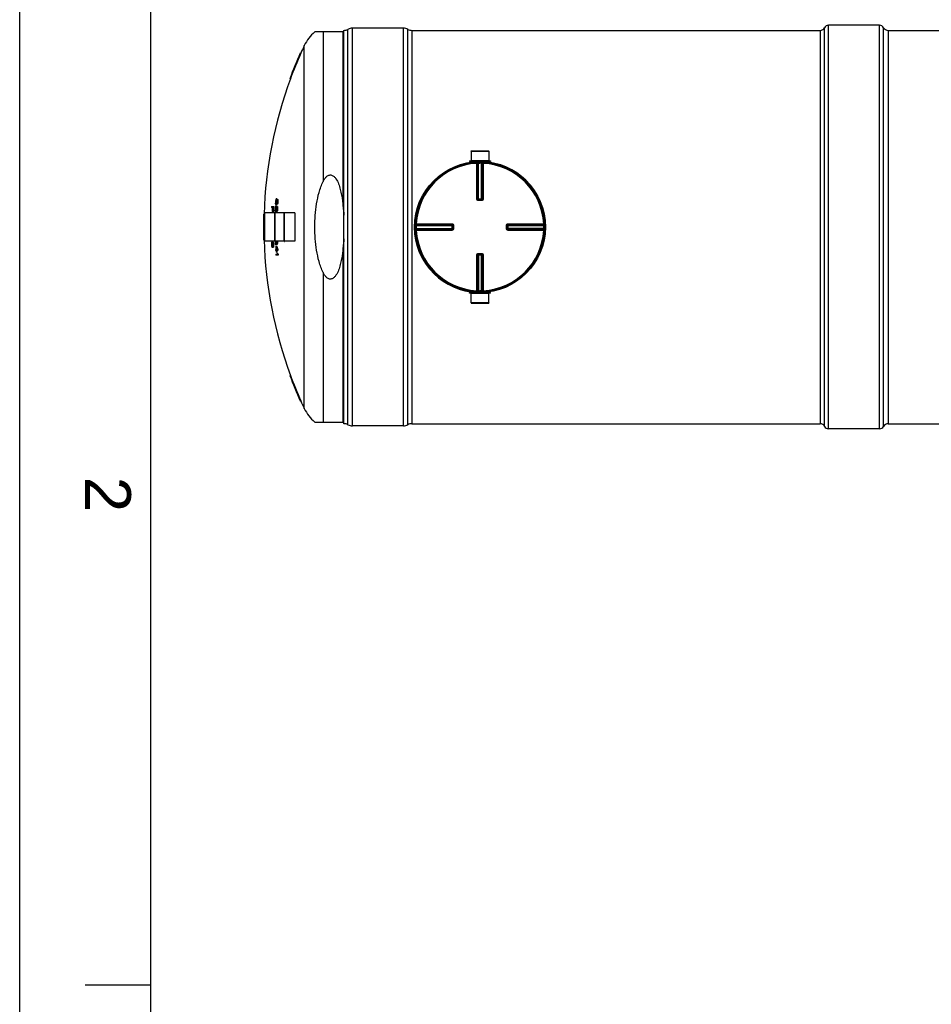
# Model space of a CAD drawing. Header units: millimetres. Extents: x 0 to 420, y 0 to 297.
# Tile 2 of 42: x 0 to 70, y 73 to 148. Entities that reach past the tile are written whole.
import ezdxf

# ---------------------------------------------------------------- set-up
doc = ezdxf.new("R2010")
doc.units = ezdxf.units.MM
doc.header["$LTSCALE"] = 23.1
doc.layers.get('0').update_dxf_attribs({"linetype": 'CONTINUOUS'})
for name, color, linetype in [('01_GLOBAL', 7, 'CONTINUOUS'), ('AXES_REF', 7, 'CONTINUOUS'), ('SURFACES', 7, 'CONTINUOUS')]:
    doc.layers.add(name, color=color, linetype=linetype)
doc.styles.add('TEXTSTYLE_2', font='arial.ttf')

# ---------------------------------------------------------------- blocks, each defined once
blk = doc.blocks.new('MARGEA3_BL0', base_point=(210.000078, 148.5))
at = {"color": 7, "linetype": 'Continuous'}
for p, q in [((0.000078, 0), (0.000078, 297)), ((10.000078, 287.000001), (10.000078, 10.000001)), ((5.000078, 74.250001), (10.000078, 74.250001))]:
    blk.add_line(p, q, dxfattribs=at)
at = {"color": 7, "linetype": 'Continuous', "style": 'TEXTSTYLE_2', "oblique": 0.00001872}
blk.add_text('2', height=3.5, rotation=270, dxfattribs=at).set_placement((5.000078, 113.125001))

msp = doc.modelspace()

# ---------------------------------------------------------------- linework, layer by layer
at = {"color": 7, "linetype": 'Continuous'}
for p, q in [((0, 0), (0, 297)), ((24.79, 147.132), (22.564, 147.132)), ((24.79, 117.174), (24.79, 147.256)), ((29.34, 147.418), (25.44, 147.418)), ((29.99, 147.256), (61.19, 147.256)), ((66.39, 147.256), (100.19, 147.256)), ((21.448, 145.507), (21.49, 145.507)), ((20.656, 143.557), (20.698, 143.557)), ((34.504, 138.019), (34.508, 137.304)), ((34.504, 138.019), (35.876, 138.019)), ((35.876, 138.019), (35.873, 137.304)), ((34.391, 137.272), (34.391, 137.22)), ((34.391, 137.272), (35.99, 137.272)), ((34.391, 137.22), (35.99, 137.22)), ((34.508, 137.304), (34.54, 137.272)), ((34.508, 137.304), (35.873, 137.304)), ((34.508, 137.213), (34.508, 137.173)), ((35.873, 137.304), (35.84, 137.272)), ((35.873, 137.213), (35.873, 137.173)), ((35.99, 137.272), (35.99, 137.22)), ((19.56, 133.994), (19.557, 134.043)), ((19.616, 134.104), (19.575, 134.104)), ((19.575, 134.104), (19.576, 134.055)), ((19.615, 134.055), (19.576, 134.055)), ((19.576, 134.055), (19.579, 134.018)), ((19.587, 134.25), (19.581, 134.201)), ((19.622, 134.201), (19.581, 134.201)), ((19.628, 134.25), (19.587, 134.25)), ((19.639, 134.287), (19.599, 134.287)), ((19.606, 134.018), (19.615, 134.055)), ((19.648, 134.299), (19.609, 134.299)), ((19.654, 134.372), (19.613, 134.372)), ((19.615, 134.055), (19.621, 134.104)), ((19.616, 134.104), (19.616, 134.064)), ((19.628, 134.25), (19.622, 134.201)), ((19.632, 134.043), (19.623, 133.994)), ((19.625, 134.177), (19.631, 134.226)), ((19.639, 134.287), (19.628, 134.25)), ((19.631, 134.226), (19.64, 134.274)), ((19.669, 134.043), (19.632, 134.043)), ((19.679, 134.104), (19.639, 134.104)), ((19.649, 134.213), (19.643, 134.177)), ((19.684, 134.177), (19.643, 134.177)), ((19.657, 134.25), (19.649, 134.213)), ((19.686, 134.213), (19.649, 134.213)), ((19.682, 134.25), (19.657, 134.25)), ((19.662, 134.031), (19.669, 134.043)), ((19.673, 134.262), (19.667, 134.262)), ((19.669, 134.335), (19.722, 134.335)), ((19.669, 134.043), (19.677, 134.067)), ((19.679, 134.104), (19.674, 134.057)), ((19.677, 134.067), (19.682, 134.104)), ((19.686, 134.213), (19.682, 134.25)), ((19.686, 134.196), (19.684, 134.177)), ((19.687, 134.177), (19.686, 134.213)), ((19.733, 134.323), (19.693, 134.323)), ((19.736, 134.055), (19.695, 134.055)), ((19.742, 134.116), (19.702, 134.116)), ((19.743, 134.274), (19.703, 134.274)), ((19.703, 134.274), (19.706, 134.226)), ((19.746, 134.226), (19.706, 134.226)), ((19.706, 134.226), (19.706, 134.177)), ((19.746, 134.177), (19.706, 134.177)), ((19.743, 134.274), (19.746, 134.226)), ((19.746, 134.226), (19.746, 134.177)), ((35.069, 134.297), (35.063, 134.297)), ((35.069, 134.297), (35.312, 134.297)), ((35.318, 134.297), (35.312, 134.297)), ((18.706, 133.294), (18.706, 131.136)), ((19.312, 133.708), (19.258, 133.708)), ((19.262, 133.781), (19.42, 133.781)), ((19.348, 133.391), (19.299, 133.391)), ((19.361, 133.708), (19.327, 133.708)), ((19.402, 133.342), (19.346, 133.342)), ((19.506, 131.103), (19.506, 133.326)), ((19.506, 133.326), (19.532, 133.326)), ((19.534, 133.446), (19.53, 133.494)), ((19.532, 131.103), (19.532, 133.326)), ((19.588, 133.555), (19.548, 133.555)), ((19.548, 133.555), (19.549, 133.507)), ((19.588, 133.507), (19.549, 133.507)), ((19.549, 133.507), (19.553, 133.47)), ((19.557, 133.702), (19.552, 133.653)), ((19.592, 133.653), (19.552, 133.653)), ((19.58, 133.47), (19.553, 133.47)), ((19.61, 133.372), (19.555, 133.372)), ((19.597, 133.702), (19.557, 133.702)), ((19.561, 133.446), (19.57, 133.446)), ((19.608, 133.738), (19.568, 133.738)), ((19.617, 133.75), (19.577, 133.75)), ((19.606, 134.018), (19.579, 134.018)), ((19.635, 133.921), (19.58, 133.921)), ((19.58, 133.47), (19.588, 133.507)), ((19.621, 133.823), (19.581, 133.823)), ((19.624, 133.397), (19.583, 133.397)), ((19.587, 133.994), (19.596, 133.994)), ((19.588, 133.507), (19.593, 133.555)), ((19.588, 133.555), (19.589, 133.515)), ((19.597, 133.702), (19.592, 133.653)), ((19.596, 133.628), (19.601, 133.677)), ((19.608, 133.738), (19.597, 133.702)), ((19.605, 133.494), (19.597, 133.446)), ((19.634, 133.446), (19.597, 133.446)), ((19.601, 133.677), (19.609, 133.726)), ((19.643, 133.494), (19.605, 133.494)), ((19.649, 133.945), (19.608, 133.945)), ((19.651, 133.555), (19.611, 133.555)), ((19.619, 133.665), (19.614, 133.628)), ((19.654, 133.628), (19.614, 133.628)), ((19.627, 133.702), (19.619, 133.665)), ((19.656, 133.665), (19.619, 133.665)), ((19.66, 133.994), (19.623, 133.994)), ((19.628, 133.413), (19.624, 133.397)), ((19.652, 133.702), (19.627, 133.702)), ((19.634, 133.433), (19.628, 133.413)), ((19.673, 133.409), (19.633, 133.409)), ((19.636, 133.482), (19.643, 133.494)), ((19.637, 133.787), (19.69, 133.787)), ((19.643, 133.714), (19.637, 133.714)), ((19.643, 133.494), (19.65, 133.519)), ((19.683, 133.421), (19.643, 133.421)), ((19.651, 133.555), (19.647, 133.509)), ((19.654, 133.961), (19.649, 133.945)), ((19.65, 133.519), (19.655, 133.555)), ((19.656, 133.665), (19.652, 133.702)), ((19.66, 133.981), (19.654, 133.961)), ((19.657, 133.648), (19.654, 133.628)), ((19.658, 133.628), (19.656, 133.665)), ((19.697, 133.458), (19.657, 133.458)), ((19.699, 133.957), (19.658, 133.957)), ((19.702, 133.775), (19.661, 133.775)), ((19.709, 133.97), (19.668, 133.97)), ((19.709, 133.507), (19.668, 133.507)), ((19.712, 133.726), (19.672, 133.726)), ((19.672, 133.726), (19.676, 133.677)), ((19.714, 133.567), (19.674, 133.567)), ((19.716, 133.677), (19.676, 133.677)), ((19.676, 133.677), (19.677, 133.628)), ((19.717, 133.628), (19.677, 133.628)), ((19.723, 134.006), (19.683, 134.006)), ((19.712, 133.726), (19.716, 133.677)), ((19.716, 133.677), (19.717, 133.628)), ((20.221, 131.103), (20.221, 133.326)), ((20.221, 133.326), (20.247, 133.326)), ((20.247, 131.103), (20.247, 133.326)), ((21.046, 133.294), (21.046, 131.136)), ((18.645, 133.19), (18.684, 133.19)), ((18.63, 132.28), (18.684, 132.28)), ((18.63, 132.15), (18.684, 132.15)), ((33.108, 132.342), (33.108, 132.342)), ((33.108, 132.342), (33.108, 132.336)), ((33.108, 132.336), (33.108, 132.093)), ((33.108, 132.093), (33.108, 132.087)), ((33.108, 132.087), (33.108, 132.087)), ((37.272, 132.336), (37.273, 132.342)), ((37.272, 132.093), (37.272, 132.336)), ((37.273, 132.087), (37.272, 132.093)), ((18.645, 131.24), (18.684, 131.24)), ((19.29, 131.087), (19.352, 131.087)), ((19.366, 131.075), (19.326, 131.075)), ((19.374, 131.063), (19.334, 131.063)), ((19.385, 131.039), (19.345, 131.039)), ((19.506, 131.103), (19.532, 131.103)), ((19.663, 131.129), (19.664, 131.118)), ((19.663, 131.129), (19.664, 131.118)), ((19.704, 131.118), (19.664, 131.118)), ((19.706, 131.069), (19.666, 131.069)), ((19.704, 131.129), (19.704, 131.118)), ((19.704, 131.129), (19.704, 131.118)), ((20.221, 131.103), (20.247, 131.103)), ((19.267, 130.965), (19.264, 130.929)), ((19.303, 130.929), (19.264, 130.929)), ((19.264, 130.929), (19.264, 130.868)), ((19.303, 130.868), (19.264, 130.868)), ((19.264, 130.868), (19.269, 130.807)), ((19.307, 130.965), (19.267, 130.965)), ((19.309, 130.807), (19.269, 130.807)), ((19.269, 130.807), (19.275, 130.77)), ((19.315, 130.77), (19.275, 130.77)), ((19.32, 131.014), (19.28, 131.014)), ((19.332, 130.722), (19.292, 130.722)), ((19.312, 131.026), (19.294, 131.026)), ((19.307, 130.965), (19.303, 130.929)), ((19.303, 130.929), (19.303, 130.868)), ((19.303, 130.868), (19.309, 130.807)), ((19.308, 130.709), (19.325, 130.709)), ((19.371, 130.649), (19.308, 130.649)), ((19.309, 130.807), (19.315, 130.77)), ((19.324, 131.017), (19.32, 131.014)), ((19.332, 130.722), (19.336, 130.718)), ((19.383, 130.661), (19.343, 130.661)), ((19.352, 130.929), (19.345, 130.965)), ((19.39, 130.673), (19.35, 130.673)), ((19.353, 130.77), (19.357, 130.807)), ((19.394, 131.002), (19.354, 131.002)), ((19.399, 130.697), (19.359, 130.697)), ((19.404, 130.941), (19.365, 130.941)), ((19.405, 130.734), (19.366, 130.734)), ((19.41, 130.868), (19.37, 130.868)), ((19.411, 130.795), (19.371, 130.795)), ((19.584, 130.886), (19.529, 130.886)), ((19.548, 130.496), (19.59, 130.496)), ((19.594, 130.423), (19.552, 130.423)), ((19.575, 130.789), (19.634, 130.789)), ((19.659, 130.301), (19.601, 130.301)), ((19.608, 130.496), (19.666, 130.496)), ((19.736, 130.423), (19.612, 130.423)), ((19.644, 130.984), (19.616, 130.984)), ((19.629, 130.959), (19.635, 130.959)), ((19.679, 130.886), (19.632, 130.886)), ((19.644, 130.984), (19.649, 131.02)), ((19.647, 131.02), (19.648, 131.015)), ((19.691, 130.898), (19.65, 130.898)), ((19.665, 130.996), (19.661, 130.947)), ((19.701, 130.947), (19.661, 130.947)), ((19.706, 130.996), (19.665, 130.996)), ((19.732, 130.496), (19.692, 130.496)), ((19.706, 130.996), (19.701, 130.947)), ((19.57, 130.131), (19.688, 130.131)), ((19.759, 130.057), (19.575, 130.057)), ((19.662, 130.204), (19.727, 130.204)), ((19.754, 130.131), (19.714, 130.131)), ((35.063, 130.132), (35.069, 130.132)), ((35.312, 130.132), (35.069, 130.132)), ((35.312, 130.132), (35.318, 130.132)), ((34.391, 127.158), (34.391, 127.21)), ((35.99, 127.21), (34.391, 127.21)), ((35.99, 127.158), (34.391, 127.158)), ((34.504, 126.41), (34.508, 127.125)), ((34.508, 127.216), (34.508, 127.256)), ((34.508, 127.125), (34.54, 127.158)), ((35.873, 127.125), (34.508, 127.125)), ((35.873, 127.125), (35.84, 127.158)), ((35.873, 127.216), (35.873, 127.256)), ((35.876, 126.41), (35.873, 127.125)), ((35.99, 127.158), (35.99, 127.21)), ((35.876, 126.41), (34.504, 126.41)), ((20.656, 120.872), (20.698, 120.872)), ((21.448, 118.922), (21.49, 118.922)), ((22.564, 117.297), (24.79, 117.297)), ((29.34, 117.011), (25.44, 117.011)), ((29.99, 117.174), (61.19, 117.174)), ((66.39, 117.174), (100.19, 117.174))]:
    msp.add_line(p, q, dxfattribs=at)
at = {"color": 9, "linetype": 'Continuous'}
for p, q in [((23.196, 147.132), (23.196, 135.692)), ((24.724, 133.781), (24.724, 147.132)), ((25.096, 117.097), (25.096, 147.332)), ((25.44, 117.011), (25.44, 147.418)), ((29.34, 117.011), (29.34, 147.418)), ((29.684, 117.097), (29.684, 147.332)), ((29.99, 147.256), (29.99, 117.174)), ((34.508, 137.213), (34.94, 137.213)), ((34.934, 137.148), (34.938, 137.085)), ((34.938, 134.363), (34.938, 137.085)), ((35.002, 134.362), (35.002, 137.083)), ((35.021, 137.084), (35.021, 134.36)), ((35.084, 137.153), (35.085, 137.09)), ((35.085, 134.297), (35.085, 137.09)), ((35.297, 137.153), (35.295, 137.09)), ((35.295, 134.297), (35.295, 137.09)), ((35.36, 134.36), (35.36, 137.084)), ((35.378, 137.083), (35.378, 134.362)), ((35.441, 137.213), (35.873, 137.213)), ((35.446, 137.148), (35.443, 137.085)), ((35.443, 137.085), (35.443, 134.363)), ((35.002, 134.362), (35.021, 134.36)), ((35.069, 134.233), (35.069, 134.297)), ((35.19, 134.233), (35.069, 134.233)), ((35.085, 134.36), (35.295, 134.36)), ((35.312, 134.233), (35.19, 134.233)), ((35.312, 134.233), (35.312, 134.297)), ((35.36, 134.36), (35.378, 134.362)), ((18.713, 133.3), (18.713, 131.129)), ((21.04, 133.3), (21.04, 131.129)), ((30.251, 132.321), (30.315, 132.32)), ((30.251, 132.108), (30.315, 132.11)), ((30.257, 132.47), (30.32, 132.467)), ((30.257, 131.959), (30.32, 131.962)), ((30.315, 132.32), (33.108, 132.32)), ((30.315, 132.11), (33.108, 132.11)), ((30.32, 132.467), (33.042, 132.467)), ((30.32, 132.467), (30.431, 132.467)), ((33.042, 131.962), (30.32, 131.962)), ((30.321, 132.384), (33.045, 132.384)), ((33.045, 132.045), (30.321, 132.045)), ((30.322, 132.403), (33.043, 132.403)), ((33.043, 132.027), (30.322, 132.027)), ((32.19, 131.962), (32.12, 131.962)), ((32.402, 131.962), (32.33, 131.962)), ((33.045, 132.384), (33.043, 132.403)), ((33.043, 132.027), (33.045, 132.045)), ((33.045, 132.32), (33.045, 132.334)), ((33.045, 132.32), (33.045, 132.11)), ((33.045, 132.11), (33.045, 132.095)), ((33.172, 132.336), (33.108, 132.336)), ((33.172, 132.093), (33.108, 132.093)), ((33.172, 132.336), (33.172, 132.093)), ((37.208, 132.336), (37.272, 132.336)), ((37.208, 132.093), (37.208, 132.336)), ((37.208, 132.093), (37.272, 132.093)), ((37.272, 132.32), (40.066, 132.32)), ((40.066, 132.11), (37.272, 132.11)), ((37.335, 132.32), (37.335, 132.334)), ((37.335, 132.11), (37.335, 132.32)), ((37.335, 132.11), (37.335, 132.095)), ((37.337, 132.403), (37.336, 132.384)), ((37.336, 132.384), (40.06, 132.384)), ((37.336, 132.045), (37.337, 132.027)), ((40.06, 132.045), (37.336, 132.045)), ((37.337, 132.403), (40.059, 132.403)), ((40.059, 132.027), (37.337, 132.027)), ((37.338, 132.467), (40.06, 132.467)), ((40.06, 131.962), (37.338, 131.962)), ((40.124, 132.47), (40.06, 132.467)), ((40.124, 131.959), (40.06, 131.962)), ((40.129, 132.321), (40.066, 132.32)), ((40.129, 132.108), (40.066, 132.11)), ((24.724, 117.297), (24.724, 130.648)), ((34.938, 127.344), (34.938, 130.067)), ((35.021, 130.069), (35.002, 130.067)), ((35.002, 127.346), (35.002, 130.067)), ((35.021, 130.069), (35.021, 127.345)), ((35.069, 130.197), (35.069, 130.132)), ((35.069, 130.197), (35.19, 130.197)), ((35.085, 130.132), (35.085, 127.339)), ((35.295, 130.07), (35.085, 130.07)), ((35.19, 130.197), (35.312, 130.197)), ((35.295, 127.339), (35.295, 130.132)), ((35.312, 130.197), (35.312, 130.132)), ((35.36, 127.345), (35.36, 130.069)), ((35.378, 130.067), (35.36, 130.069)), ((35.378, 130.067), (35.378, 127.346)), ((35.443, 130.067), (35.443, 127.344)), ((23.196, 128.737), (23.196, 117.297)), ((34.934, 127.281), (34.938, 127.344)), ((35.084, 127.276), (35.085, 127.339)), ((35.297, 127.276), (35.295, 127.339)), ((35.446, 127.281), (35.443, 127.344)), ((34.94, 127.216), (34.508, 127.216)), ((35.873, 127.216), (35.441, 127.216))]:
    msp.add_line(p, q, dxfattribs=at)
for points in [[(31.838, 131.962), (31.766, 131.962), (31.692, 131.962), (31.617, 131.962), (31.54, 131.962), (31.461, 131.962), (31.381, 131.962), (31.298, 131.962), (31.212, 131.962), (31.124, 131.962), (31.034, 131.962), (30.94, 131.962), (30.844, 131.962), (30.745, 131.962), (30.643, 131.962), (30.538, 131.962), (30.431, 131.962)], [(30.745, 132.467), (30.844, 132.467), (30.941, 132.467), (31.034, 132.467), (31.125, 132.467), (31.213, 132.467), (31.298, 132.467), (31.381, 132.467), (31.462, 132.467), (31.54, 132.467), (31.617, 132.467), (31.692, 132.467), (31.766, 132.467), (31.839, 132.467), (31.91, 132.467)], [(32.051, 131.962), (31.98, 131.962), (31.91, 131.962)], [(33.042, 131.962), (32.953, 131.962), (32.866, 131.962), (32.782, 131.962), (32.702, 131.962), (32.624, 131.962), (32.548, 131.962)], [(32.625, 132.467), (32.702, 132.467), (32.783, 132.467), (32.866, 132.467), (32.953, 132.467), (33.042, 132.467)]]:
    msp.add_lwpolyline(points, dxfattribs=at)
at = {"color": 7, "linetype": 'Continuous'}
msp.add_circle((35.19, 132.215), 4.94, dxfattribs=at)
for centre, radius, start, end in [((24.79, 147.906), 0.65, 270, 298.07249), ((25.44, 146.687), 0.731, 90, 118.07249), ((29.34, 146.687), 0.731, 61.92751, 90), ((29.99, 147.906), 0.65, 241.92751, 270), ((51.395, 132.215), 32.765, 156.06512, 159.746), ((51.395, 132.215), 32.726, 156.03481, 159.72081), ((34.501, 137.213), 0.0065, 0, 90), ((35.879, 137.213), 0.0065, 90, 180), ((35.19, 132.215), 5.005, 358.74641, 82.16), ((50.12, 133.762), 30.564, 179.36004, 179.47428), ((51.395, 132.215), 31.893, 176.42881, 176.6043), ((50.135, 130.82), 30.758, 173.57539, 173.68961), ((42.98, 129.366), 23.916, 168.03863, 168.18782), ((51.395, 132.215), 31.875, 176.42683, 176.60241), ((29.036, 129.874), 10.447, 154.57421, 154.79603), ((35.884, 129.233), 17.052, 162.76093, 162.88952), ((24.342, 130.489), 6.076, 141.17274, 141.3201), ((23.164, 130.631), 5.158, 133.50265, 133.69897), ((51.395, 132.215), 31.854, 176.11694, 176.24876), ((51.395, 132.215), 31.835, 176.42233, 176.59813), ((51.395, 132.215), 31.83, 176.46573, 176.5976), ((50.137, 130.751), 30.682, 173.72623, 173.8407), ((24.379, 130.487), 6.075, 141.15527, 141.28476), ((51.395, 132.215), 31.812, 176.4637, 176.59564), ((35.95, 129.122), 17.104, 162.29599, 162.46733), ((51.395, 132.215), 31.814, 176.11203, 176.23883), ((23.312, 130.383), 5.375, 132.67008, 132.8614), ((24.489, 130.264), 6.264, 140.33515, 140.47982), ((24.039, 137.33), 5.336, 215.09396, 215.25406), ((51.395, 132.215), 31.772, 176.45922, 176.59133), ((22.966, 137.481), 4.548, 223.76899, 223.98198), ((51.395, 132.215), 31.768, 176.45885, 176.59098), ((40.123, 128.881), 21.072, 165.78616, 165.92286), ((35.502, 137.349), 16.096, 190.83467, 191.0114), ((50.14, 130.702), 30.629, 173.60124, 173.71594), ((51.395, 132.215), 31.749, 176.45674, 176.56691), ((23.005, 137.485), 4.55, 223.80538, 224.01841), ((40.138, 128.881), 21.048, 165.7688, 165.90566), ((35.523, 137.349), 16.077, 190.84813, 191.02508), ((50.142, 130.702), 30.59, 173.59316, 173.708), ((51.395, 132.215), 31.709, 176.45223, 176.56255), ((18.713, 133.294), 0.0065, 90, 180), ((51.395, 132.215), 32.171, 177.20974, 177.34012), ((51.395, 132.215), 32.117, 177.33564, 177.90142), ((51.395, 132.215), 32.102, 177.33438, 177.90043), ((51.395, 132.215), 32.068, 177.33159, 177.98539), ((51.395, 132.215), 32.053, 177.19942, 177.98441), ((51.395, 132.215), 32.013, 177.19593, 177.98189), ((51.395, 132.215), 31.893, 177.41552, 177.59085), ((50.119, 133.74), 30.589, 180.34671, 180.46085), ((50.13, 130.799), 30.728, 174.5574, 174.67153), ((35.459, 136.682), 16.25, 191.48687, 191.66233), ((42.93, 129.23), 23.816, 168.99789, 169.1472), ((26.683, 136.609), 7.828, 204.22419, 204.41997), ((51.395, 132.215), 31.875, 177.41409, 177.58951), ((28.924, 129.529), 10.289, 155.40775, 155.63147), ((29.767, 136.812), 10.747, 198.11578, 198.25257), ((35.793, 128.988), 16.906, 163.68181, 163.81089), ((35.42, 136.946), 16.133, 190.54497, 190.72113), ((23.078, 130.203), 5.034, 134.00447, 134.2038), ((24.245, 130.077), 5.94, 141.80518, 141.95461), ((26.633, 137.004), 7.698, 203.41495, 203.61281), ((30.152, 129.117), 11.433, 157.62099, 157.75303), ((27.066, 129.392), 8.486, 151.84467, 152.03116), ((51.395, 132.215), 31.854, 177.10514, 177.23683), ((29.717, 137.163), 10.614, 197.23332, 197.37114), ((35.79, 128.759), 16.858, 163.85765, 164.03007), ((51.395, 132.215), 31.835, 177.41083, 177.58647), ((51.395, 132.215), 31.83, 177.45435, 177.5861), ((27.17, 129.765), 8.64, 151.0631, 151.24764), ((30.258, 129.445), 11.592, 156.76434, 156.8954), ((50.132, 130.729), 30.651, 174.7103, 174.82468), ((35.879, 129.005), 17.004, 162.93695, 163.10871), ((24.282, 130.076), 5.938, 141.78821, 141.91952), ((35.856, 128.879), 16.954, 163.21473, 163.38673), ((27.1, 129.391), 8.482, 151.81454, 152.00119), ((51.395, 132.215), 31.812, 177.45288, 177.58471), ((51.395, 132.215), 31.814, 177.10149, 177.22816), ((23.225, 129.96), 5.246, 133.15781, 133.35206), ((24.391, 129.857), 6.122, 140.95416, 141.10088), ((51.395, 132.215), 31.784, 177.71452, 177.84644), ((24.389, 129.58), 6.106, 141.01803, 141.165), ((27.204, 129.763), 8.635, 151.03238, 151.21708), ((24.072, 136.9), 5.456, 215.72547, 215.88327), ((31.777, 128.801), 12.985, 158.98123, 159.15397), ((22.985, 137.037), 4.657, 224.2524, 224.46209), ((51.395, 132.215), 31.772, 177.44966, 177.58165), ((51.395, 132.215), 31.768, 177.44939, 177.5814), ((40.055, 128.7), 20.945, 166.7324, 166.86937), ((51.395, 132.215), 31.784, 176.7247, 176.85673), ((24.482, 129.988), 6.247, 140.40229, 140.5472), ((35.539, 137.085), 16.219, 191.77629, 191.95227), ((31.883, 129.104), 13.148, 158.10716, 158.27876), ((50.135, 130.681), 30.597, 174.58699, 174.7016), ((24.427, 129.577), 6.106, 140.98249, 141.12952), ((51.395, 132.215), 31.749, 177.44787, 177.55795), ((31.805, 128.8), 12.973, 158.95687, 159.12979), ((23.025, 137.04), 4.66, 224.28874, 224.49846), ((40.07, 128.699), 20.921, 166.71613, 166.85327), ((24.52, 129.984), 6.248, 140.36654, 140.51151), ((35.56, 137.085), 16.2, 191.79084, 191.96702), ((31.91, 129.103), 13.137, 158.08194, 158.25373), ((50.136, 130.681), 30.559, 174.58015, 174.69491), ((51.395, 132.215), 31.709, 177.44463, 177.55484), ((21.04, 133.294), 0.0065, 0, 90), ((51.395, 132.215), 32.765, 178.29475, 179.88633), ((51.395, 132.215), 32.726, 178.29272, 179.8862), ((51.395, 132.215), 32.765, 180.11367, 181.70525), ((51.395, 132.215), 32.75, 179.88628, 180.11372), ((51.395, 132.215), 32.726, 180.1138, 181.70728), ((51.395, 132.215), 32.711, 179.88615, 180.11385), ((35.19, 132.215), 5.005, 178.74641, 262.15992), ((18.713, 131.136), 0.0065, 180, 270), ((35.197, 128.434), 16.147, 170.71644, 170.84788), ((26.131, 128.541), 7.309, 159.819, 160.02245), ((23.251, 128.797), 4.58, 150.17383, 150.34943), ((21.539, 128.861), 3.164, 135.29286, 135.60256), ((21.789, 133.758), 3.642, 227.16653, 227.44929), ((23.617, 133.941), 5.16, 213.73621, 213.89909), ((26.562, 134.387), 7.956, 204.69982, 204.89319), ((35.526, 135.09), 16.681, 194.05602, 194.18552), ((21.828, 133.762), 3.645, 227.20201, 227.48477), ((23.654, 133.943), 5.159, 213.76911, 213.93209), ((26.595, 134.389), 7.951, 204.72689, 204.92043), ((35.547, 135.09), 16.662, 194.07284, 194.20249), ((51.395, 132.215), 31.893, 181.99723, 182.38724), ((51.395, 132.215), 31.878, 181.9512, 182.38834), ((37.679, 135.665), 18.682, 194.05062, 194.70402), ((37.475, 135.714), 18.475, 194.36915, 194.83524), ((51.395, 132.215), 31.838, 182.11108, 182.39135), ((37.487, 135.713), 18.448, 194.38651, 194.73769), ((51.395, 132.215), 31.765, 181.95832, 182.04484), ((50.124, 130.595), 30.478, 179.08539, 179.19996), ((51.395, 132.215), 31.749, 181.97984, 182.06787), ((50.501, 130.844), 30.836, 179.58138, 179.71726), ((51.395, 132.215), 31.709, 181.98235, 182.07049), ((50.502, 130.844), 30.797, 179.58085, 179.7169), ((21.04, 131.136), 0.0065, 270, 360), ((42.662, 129.093), 23.483, 175.33661, 175.48577), ((50.49, 131.15), 31.239, 180.38302, 180.51714), ((50.495, 133.204), 31.33, 184.27602, 184.41014), ((42.792, 134.626), 23.844, 189.2453, 189.39369), ((29.332, 128.33), 10.404, 165.04867, 165.32636), ((35.468, 134.703), 16.68, 193.76628, 193.89563), ((29.666, 134.363), 10.995, 199.07432, 199.34335), ((26.465, 133.915), 7.876, 204.11082, 204.30525), ((21.224, 128.719), 3.008, 129.91125, 130.2717), ((23.534, 133.448), 5.073, 213.16162, 213.32619), ((21.392, 133.378), 3.386, 231.66577, 231.9995), ((21.739, 133.26), 3.567, 226.76657, 227.05311), ((29.361, 128.33), 10.394, 165.03096, 165.30896), ((21.454, 133.782), 3.49, 232.15026, 232.47755), ((29.695, 134.364), 10.985, 199.09627, 199.36557), ((21.309, 128.322), 3.104, 129.3725, 129.72584), ((29.737, 134.695), 11.04, 199.47406, 199.74263), ((21.622, 128.368), 3.232, 134.82999, 135.13559), ((29.41, 128.006), 10.429, 164.62785, 164.90542), ((23.36, 128.314), 4.652, 149.53429, 149.7083), ((26.245, 128.08), 7.366, 159.18469, 159.38738), ((50.12, 133.481), 30.874, 184.74181, 184.8553), ((42.826, 134.917), 23.796, 189.46983, 189.61862), ((50.112, 130.841), 30.755, 179.94998, 180.06351), ((35.263, 128.051), 16.122, 170.42072, 170.55247), ((50.498, 133.301), 31.223, 184.33431, 184.4689), ((42.697, 128.803), 23.411, 175.11899, 175.26865), ((50.493, 131.053), 31.123, 180.34091, 180.47553), ((21.662, 128.366), 3.234, 134.79433, 135.09996), ((23.397, 128.313), 4.65, 149.5031, 149.67723), ((26.278, 128.079), 7.36, 159.16097, 159.36386), ((42.837, 134.917), 23.767, 189.48142, 189.63039), ((35.284, 128.051), 16.103, 170.40899, 170.5409), ((50.499, 133.301), 31.184, 184.3397, 184.47445), ((42.708, 128.803), 23.382, 175.11293, 175.26278), ((50.494, 131.053), 31.085, 180.34134, 180.47613), ((51.395, 132.215), 31.893, 183.08868, 183.22025), ((51.395, 132.215), 31.851, 182.56591, 183.09271), ((34.168, 135.527), 15.326, 198.00877, 199.16247), ((51.395, 132.215), 31.851, 183.22445, 183.44406), ((34.254, 135.481), 15.416, 198.05441, 198.86623), ((51.395, 132.215), 31.833, 182.72108, 183.09447), ((30.226, 135.368), 11.51, 202.71746, 202.84907), ((51.395, 132.215), 31.833, 183.22629, 183.44602), ((27.169, 135.102), 8.603, 208.60229, 208.78735), ((23.206, 134.681), 5.213, 226.5224, 226.71742), ((34.192, 135.528), 15.31, 198.03008, 199.18509), ((29.895, 127.428), 10.85, 160.86979, 161.00597), ((22.997, 127.589), 4.707, 135.32472, 135.53297), ((51.395, 132.215), 31.793, 182.98204, 183.09838), ((35.558, 127.461), 16.275, 167.63111, 167.80675), ((51.395, 132.215), 31.793, 183.23037, 183.45038), ((23.037, 127.585), 4.709, 135.28837, 135.49666), ((35.579, 127.461), 16.256, 167.61588, 167.79173), ((51.395, 132.215), 31.749, 183.10265, 183.23481), ((51.395, 132.215), 31.709, 183.10659, 183.23892), ((51.395, 132.215), 31.893, 183.7467, 183.87837), ((33.746, 135.277), 14.97, 199.80982, 200.10758), ((33.78, 135.337), 15, 200.01371, 200.31127), ((51.395, 132.215), 31.749, 183.76365, 183.89591), ((33.805, 135.338), 14.985, 200.03715, 200.33504), ((51.395, 132.215), 31.709, 183.76843, 183.90086), ((34.501, 127.216), 0.0065, 270, 360), ((35.879, 127.216), 0.0065, 180, 270), ((51.395, 132.215), 32.765, 200.254, 203.93488), ((51.395, 132.215), 32.726, 200.27919, 203.96519), ((24.79, 116.524), 0.65, 61.92751, 90), ((25.44, 117.742), 0.731, 241.92751, 270), ((29.34, 117.742), 0.731, 270, 298.07249), ((29.99, 116.524), 0.65, 90, 118.07249)]:
    msp.add_arc(centre, radius, start, end, dxfattribs=at)
at = {"color": 9, "linetype": 'Continuous'}
for centre, radius, start, end in [((35.19, 132.215), 4.877, 92.96745, 177.03255), ((35.255, 132.216), 4.874, 92.75322, 92.96811), ((35.19, 132.218), 4.873, 88.76403, 89.99998), ((35.126, 132.216), 4.874, 87.03189, 87.24678), ((35.19, 132.215), 4.877, 2.96745, 87.03255), ((35.067, 134.413), 0.116, 260.88237, 264.14531), ((35.069, 134.43), 0.133, 264.12966, 267.37591), ((35.062, 136.556), 2.197, 270.20147, 270.43504), ((35.318, 136.556), 2.197, 269.565, 269.79411), ((35.294, 134.362), 0.0668, 285.34076, 292.57898), ((35.294, 134.362), 0.0667, 292.5652, 299.81393), ((35.187, 132.215), 4.874, 178.76416, 181.23584), ((35.19, 132.215), 4.877, 182.96745, 267.03255), ((35.19, 132.15), 4.875, 177.03191, 177.24676), ((35.19, 132.279), 4.875, 182.75324, 182.96809), ((33.043, 132.11), 0.0667, 330.18606, 337.4348), ((33.043, 132.111), 0.0668, 337.42102, 344.65924), ((33.039, 132.094), 0.0692, 345.04344, 349.82869), ((33.044, 132.11), 0.0655, 344.66589, 348.01548), ((33.04, 132.094), 0.0676, 349.8255, 354.46856), ((35.19, 132.215), 4.877, 272.96745, 357.03255), ((37.388, 132.338), 0.116, 170.88237, 174.14531), ((37.406, 132.336), 0.133, 174.12966, 177.37591), ((37.338, 132.319), 0.0668, 157.42102, 164.65924), ((37.338, 132.319), 0.0667, 150.18606, 157.4348), ((35.191, 132.15), 4.875, 2.75324, 2.96809), ((35.191, 132.279), 4.875, 357.03191, 357.24676), ((35.193, 132.215), 4.874, 358.76416, 1.23584), ((35.086, 130.067), 0.0667, 112.5652, 119.81393), ((35.086, 130.067), 0.0668, 105.34076, 112.57898), ((35.062, 127.873), 2.197, 89.565, 89.79411), ((35.318, 127.873), 2.197, 90.20147, 90.43504), ((35.311, 129.999), 0.133, 84.12966, 87.37591), ((35.313, 130.016), 0.116, 80.88237, 84.14531), ((35.255, 132.213), 4.874, 267.03189, 267.24678), ((35.19, 132.211), 4.873, 268.76403, 269.99998), ((35.126, 132.213), 4.874, 272.75322, 272.96811)]:
    msp.add_arc(centre, radius, start, end, dxfattribs=at)
for points in [[(34.934, 137.148), (34.966, 137.15), (35.002, 137.115), (35.002, 137.083)], [(34.953, 137.149), (34.984, 137.15), (35.02, 137.115), (35.021, 137.084)], [(35.085, 137.09), (35.12, 137.091), (35.155, 137.092), (35.19, 137.091)], [(35.427, 137.149), (35.396, 137.15), (35.36, 137.115), (35.36, 137.084)], [(35.446, 137.148), (35.415, 137.15), (35.378, 137.115), (35.378, 137.083)], [(35.021, 134.36), (35.021, 134.333), (35.045, 134.302), (35.072, 134.297)], [(35.378, 134.362), (35.378, 134.332), (35.347, 134.3), (35.318, 134.297)], [(35.328, 134.304), (35.346, 134.315), (35.36, 134.339), (35.36, 134.36)], [(30.256, 132.452), (30.254, 132.421), (30.289, 132.384), (30.321, 132.384)], [(30.256, 131.977), (30.254, 132.009), (30.289, 132.045), (30.321, 132.045)], [(30.257, 132.47), (30.255, 132.439), (30.29, 132.402), (30.322, 132.403)], [(30.257, 131.959), (30.255, 131.99), (30.29, 132.027), (30.322, 132.027)], [(33.043, 132.403), (33.072, 132.403), (33.105, 132.372), (33.108, 132.342)], [(33.106, 132.076), (33.099, 132.05), (33.07, 132.027), (33.043, 132.027)], [(33.045, 132.384), (33.072, 132.384), (33.102, 132.359), (33.108, 132.333)], [(33.101, 132.077), (33.09, 132.059), (33.066, 132.045), (33.045, 132.045)], [(37.336, 132.045), (37.309, 132.045), (37.278, 132.07), (37.272, 132.097)], [(37.337, 132.027), (37.308, 132.027), (37.275, 132.058), (37.273, 132.087)], [(37.28, 132.352), (37.29, 132.371), (37.314, 132.384), (37.336, 132.384)], [(40.124, 132.47), (40.125, 132.439), (40.09, 132.403), (40.059, 132.403)], [(40.124, 131.959), (40.125, 131.99), (40.09, 132.027), (40.059, 132.027)], [(40.125, 132.452), (40.126, 132.421), (40.091, 132.384), (40.06, 132.384)], [(40.125, 131.977), (40.126, 132.009), (40.091, 132.045), (40.06, 132.045)], [(35.002, 130.067), (35.002, 130.097), (35.033, 130.129), (35.063, 130.132)], [(35.053, 130.125), (35.034, 130.114), (35.021, 130.091), (35.021, 130.069)], [(35.36, 130.069), (35.36, 130.096), (35.335, 130.127), (35.308, 130.133)], [(34.934, 127.281), (34.966, 127.28), (35.002, 127.315), (35.002, 127.346)], [(34.953, 127.28), (34.984, 127.279), (35.02, 127.314), (35.021, 127.345)], [(35.295, 127.339), (35.26, 127.338), (35.225, 127.338), (35.19, 127.339)], [(35.427, 127.28), (35.396, 127.279), (35.36, 127.314), (35.36, 127.345)], [(35.446, 127.281), (35.415, 127.28), (35.378, 127.315), (35.378, 127.346)]]:
    msp.add_open_spline(points, degree=3, dxfattribs=at)
for points, knots in [([(35.002, 137.083), (35, 137.084), (34.978, 137.084), (34.957, 137.085), (34.938, 137.085)], [0, 0, 0, 0, 0.109199, 1, 1, 1, 1]), ([(35.021, 137.084), (35.024, 137.085), (35.039, 137.088), (35.054, 137.088), (35.066, 137.088)], [0, 0, 0, 0, 0.258917, 1, 1, 1, 1]), ([(35.295, 137.09), (35.308, 137.09), (35.316, 137.089), (35.349, 137.087), (35.34, 137.086), (35.338, 137.086)], [0, 0, 0, 0, 0.700251, 0.885328, 1, 1, 1, 1]), ([(35.443, 137.085), (35.435, 137.085), (35.414, 137.084), (35.392, 137.086), (35.378, 137.083)], [0, 0, 0, 0, 0.353705, 1, 1, 1, 1]), ([(34.938, 134.363), (34.945, 134.363), (34.967, 134.362), (34.988, 134.363), (35.002, 134.362)], [0, 0, 0, 0, 0.353802, 1, 1, 1, 1]), ([(35.069, 134.233), (35.035, 134.233), (34.966, 134.26), (34.938, 134.329), (34.938, 134.363)], [0, 0, 0, 0, 0.501179, 1, 1, 1, 1]), ([(35.049, 134.298), (35.039, 134.3), (35.013, 134.305), (35.022, 134.332), (35.028, 134.34)], [0, 0, 0, 0, 0.491684, 1, 1, 1, 1]), ([(35.021, 134.36), (35.022, 134.36), (35.039, 134.36), (35.055, 134.36), (35.07, 134.36)], [0, 0, 0, 0, 0.107688, 1, 1, 1, 1]), ([(35.36, 134.36), (35.358, 134.36), (35.342, 134.36), (35.325, 134.36), (35.311, 134.36)], [0, 0, 0, 0, 0.107674, 1, 1, 1, 1]), ([(35.443, 134.363), (35.443, 134.329), (35.414, 134.26), (35.345, 134.233), (35.312, 134.233)], [0, 0, 0, 0, 0.499867, 1, 1, 1, 1]), ([(35.443, 134.363), (35.435, 134.363), (35.414, 134.362), (35.392, 134.363), (35.378, 134.362)], [0, 0, 0, 0, 0.353802, 1, 1, 1, 1]), ([(30.315, 132.32), (30.315, 132.333), (30.316, 132.34), (30.318, 132.373), (30.318, 132.364), (30.318, 132.362)], [0, 0, 0, 0, 0.700251, 0.885328, 1, 1, 1, 1]), ([(30.321, 132.045), (30.319, 132.049), (30.317, 132.064), (30.317, 132.079), (30.317, 132.09)], [0, 0, 0, 0, 0.258917, 1, 1, 1, 1]), ([(30.32, 132.467), (30.32, 132.459), (30.321, 132.438), (30.319, 132.416), (30.322, 132.403)], [0, 0, 0, 0, 0.353705, 1, 1, 1, 1]), ([(30.322, 132.027), (30.321, 132.024), (30.321, 132.003), (30.32, 131.981), (30.32, 131.962)], [0, 0, 0, 0, 0.109199, 1, 1, 1, 1]), ([(33.042, 132.467), (33.042, 132.459), (33.043, 132.438), (33.042, 132.416), (33.043, 132.403)], [0, 0, 0, 0, 0.353799, 1, 1, 1, 1]), ([(33.042, 132.467), (33.076, 132.467), (33.145, 132.439), (33.172, 132.369), (33.172, 132.336)], [0, 0, 0, 0, 0.499925, 1, 1, 1, 1]), ([(33.172, 132.093), (33.172, 132.06), (33.145, 131.99), (33.076, 131.962), (33.042, 131.962)], [0, 0, 0, 0, 0.500075, 1, 1, 1, 1]), ([(33.042, 131.962), (33.042, 131.97), (33.043, 131.991), (33.042, 132.013), (33.043, 132.027)], [0, 0, 0, 0, 0.353802, 1, 1, 1, 1]), ([(33.045, 132.334), (33.045, 132.343), (33.045, 132.349), (33.045, 132.366), (33.045, 132.358), (33.045, 132.355)], [0, 0, 0, 0, 0.693585, 0.792877, 1, 1, 1, 1]), ([(33.045, 132.095), (33.045, 132.087), (33.045, 132.08), (33.045, 132.063), (33.045, 132.071), (33.045, 132.074)], [0, 0, 0, 0, 0.693616, 0.794058, 1, 1, 1, 1]), ([(37.208, 132.336), (37.208, 132.369), (37.236, 132.439), (37.305, 132.467), (37.338, 132.467)], [0, 0, 0, 0, 0.501179, 1, 1, 1, 1]), ([(37.338, 131.962), (37.305, 131.962), (37.235, 131.99), (37.208, 132.06), (37.208, 132.093)], [0, 0, 0, 0, 0.499867, 1, 1, 1, 1]), ([(37.274, 132.356), (37.276, 132.366), (37.281, 132.392), (37.308, 132.383), (37.316, 132.377)], [0, 0, 0, 0, 0.491684, 1, 1, 1, 1]), ([(37.335, 132.334), (37.335, 132.342), (37.335, 132.349), (37.335, 132.366), (37.336, 132.358), (37.336, 132.355)], [0, 0, 0, 0, 0.693616, 0.794058, 1, 1, 1, 1]), ([(37.335, 132.095), (37.335, 132.087), (37.335, 132.08), (37.335, 132.063), (37.336, 132.071), (37.336, 132.074)], [0, 0, 0, 0, 0.693585, 0.792877, 1, 1, 1, 1]), ([(37.338, 132.467), (37.338, 132.459), (37.338, 132.438), (37.339, 132.416), (37.337, 132.403)], [0, 0, 0, 0, 0.353802, 1, 1, 1, 1]), ([(37.338, 131.962), (37.338, 131.97), (37.338, 131.991), (37.339, 132.013), (37.337, 132.027)], [0, 0, 0, 0, 0.353802, 1, 1, 1, 1]), ([(40.059, 132.403), (40.059, 132.405), (40.06, 132.426), (40.06, 132.448), (40.06, 132.467)], [0, 0, 0, 0, 0.109199, 1, 1, 1, 1]), ([(40.06, 131.962), (40.06, 131.97), (40.06, 131.991), (40.062, 132.013), (40.059, 132.027)], [0, 0, 0, 0, 0.353705, 1, 1, 1, 1]), ([(40.06, 132.384), (40.061, 132.381), (40.063, 132.366), (40.063, 132.35), (40.063, 132.339)], [0, 0, 0, 0, 0.258917, 1, 1, 1, 1]), ([(40.066, 132.11), (40.065, 132.097), (40.065, 132.089), (40.062, 132.056), (40.062, 132.065), (40.062, 132.067)], [0, 0, 0, 0, 0.700251, 0.885328, 1, 1, 1, 1]), ([(34.938, 130.067), (34.938, 130.1), (34.966, 130.169), (35.035, 130.197), (35.069, 130.197)], [0, 0, 0, 0, 0.499867, 1, 1, 1, 1]), ([(34.938, 130.067), (34.945, 130.067), (34.967, 130.067), (34.988, 130.066), (35.002, 130.067)], [0, 0, 0, 0, 0.353802, 1, 1, 1, 1]), ([(35.021, 130.069), (35.022, 130.069), (35.039, 130.069), (35.055, 130.07), (35.07, 130.07)], [0, 0, 0, 0, 0.107674, 1, 1, 1, 1]), ([(35.36, 130.069), (35.358, 130.069), (35.342, 130.069), (35.325, 130.07), (35.311, 130.07)], [0, 0, 0, 0, 0.107688, 1, 1, 1, 1]), ([(35.312, 130.197), (35.345, 130.197), (35.415, 130.169), (35.443, 130.1), (35.443, 130.067)], [0, 0, 0, 0, 0.501179, 1, 1, 1, 1]), ([(35.332, 130.131), (35.341, 130.129), (35.368, 130.124), (35.359, 130.097), (35.352, 130.089)], [0, 0, 0, 0, 0.491684, 1, 1, 1, 1]), ([(35.443, 130.067), (35.435, 130.067), (35.414, 130.067), (35.392, 130.066), (35.378, 130.067)], [0, 0, 0, 0, 0.353802, 1, 1, 1, 1]), ([(34.938, 127.344), (34.945, 127.344), (34.967, 127.345), (34.989, 127.343), (35.002, 127.346)], [0, 0, 0, 0, 0.353705, 1, 1, 1, 1]), ([(35.085, 127.339), (35.072, 127.34), (35.065, 127.34), (35.031, 127.343), (35.041, 127.343), (35.043, 127.343)], [0, 0, 0, 0, 0.700251, 0.885328, 1, 1, 1, 1]), ([(35.36, 127.345), (35.356, 127.344), (35.341, 127.341), (35.326, 127.341), (35.315, 127.342)], [0, 0, 0, 0, 0.258917, 1, 1, 1, 1]), ([(35.378, 127.346), (35.38, 127.345), (35.402, 127.345), (35.423, 127.344), (35.443, 127.344)], [0, 0, 0, 0, 0.109199, 1, 1, 1, 1])]:
    msp.add_open_spline(points, degree=3, knots=knots, dxfattribs=at)
at = {"color": 7, "linetype": 'Continuous'}
for points, knots in [([(22.564, 132.215), (22.564, 132.808), (22.625, 133.701), (22.868, 134.863), (23.067, 135.425), (23.196, 135.692)], [0, 0, 0, 0, 0.499966, 0.750074, 1, 1, 1, 1]), ([(23.196, 135.692), (23.229, 135.759), (23.3, 135.888), (23.436, 136.063), (23.589, 136.174), (23.736, 136.205), (23.884, 136.185), (24.043, 136.081), (24.229, 135.851), (24.388, 135.515), (24.518, 135.092), (24.642, 134.515), (24.697, 134.075), (24.724, 133.781)], [0, 0, 0, 0, 0.062577, 0.12508, 0.187261, 0.218456, 0.249644, 0.311756, 0.374244, 0.499225, 0.624397, 0.749609, 1, 1, 1, 1]), ([(23.196, 128.737), (23.067, 129.004), (22.868, 129.567), (22.625, 130.729), (22.564, 131.622), (22.564, 132.215)], [0, 0, 0, 0, 0.249926, 0.500034, 1, 1, 1, 1]), ([(24.724, 130.648), (24.697, 130.354), (24.642, 129.915), (24.518, 129.337), (24.388, 128.915), (24.229, 128.578), (24.043, 128.349), (23.884, 128.244), (23.736, 128.225), (23.589, 128.255), (23.436, 128.366), (23.3, 128.541), (23.229, 128.671), (23.196, 128.737)], [0, 0, 0, 0, 0.250391, 0.375603, 0.500775, 0.625756, 0.688244, 0.750356, 0.781544, 0.812739, 0.87492, 0.937423, 1, 1, 1, 1])]:
    msp.add_open_spline(points, degree=3, knots=knots, dxfattribs=at)
for points in [[(24.724, 133.781), (24.744, 133.563), (24.767, 133.345), (24.79, 133.128)], [(24.79, 131.302), (24.767, 131.084), (24.744, 130.866), (24.724, 130.648)]]:
    msp.add_open_spline(points, degree=3, dxfattribs=at)
at = {"layer": '01_GLOBAL', "color": 7, "linetype": 'Continuous'}
msp.add_circle((35.19, 132.215), 5.005, dxfattribs=at)
at = {"layer": 'AXES_REF', "color": 9, "linetype": 'Continuous'}
for p, q in [((61.84, 116.784), (61.84, 147.646)), ((65.74, 116.784), (65.74, 147.646)), ((61.19, 147.256), (61.19, 117.174)), ((61.534, 116.967), (61.534, 147.462)), ((66.046, 116.967), (66.046, 147.462)), ((66.39, 147.256), (66.39, 117.174)), ((21.757, 118.337), (21.757, 146.093))]:
    msp.add_line(p, q, dxfattribs=at)
at = {"layer": 'AXES_REF', "color": 7, "linetype": 'Continuous'}
for p, q in [((65.74, 147.646), (61.84, 147.646)), ((34.508, 138.019), (34.508, 138.032)), ((34.508, 138.032), (35.873, 138.032)), ((35.873, 138.019), (35.873, 138.032)), ((19.506, 133.3), (18.713, 133.3)), ((20.221, 133.3), (19.532, 133.3)), ((21.04, 133.3), (20.247, 133.3)), ((19.506, 131.129), (18.713, 131.129)), ((20.221, 131.129), (19.532, 131.129)), ((21.04, 131.129), (20.247, 131.129)), ((34.508, 126.41), (34.508, 126.397)), ((34.508, 126.397), (35.873, 126.397)), ((35.873, 126.41), (35.873, 126.397)), ((65.74, 116.784), (61.84, 116.784))]:
    msp.add_line(p, q, dxfattribs=at)
for centre, radius, start, end in [((61.84, 147.299), 0.347, 90, 151.92751), ((65.74, 147.299), 0.347, 28.07249, 90), ((24.465, 144.825), 2.99, 129.48968, 154.90811), ((61.19, 147.646), 0.39, 270, 331.92751), ((66.39, 147.646), 0.39, 208.07249, 270), ((51.395, 132.215), 32.726, 154.90811, 156.03486), ((51.395, 132.215), 32.726, 159.72085, 178.29272), ((51.395, 132.215), 32.726, 181.70728, 200.27915), ((51.395, 132.215), 32.726, 203.96514, 205.09189), ((24.465, 119.605), 2.99, 205.09189, 230.51032), ((61.19, 116.784), 0.39, 28.07249, 90), ((61.84, 117.13), 0.347, 208.07249, 270), ((65.74, 117.13), 0.347, 270, 331.92751), ((66.39, 116.784), 0.39, 90, 151.92751)]:
    msp.add_arc(centre, radius, start, end, dxfattribs=at)
at = {"layer": 'SURFACES', "color": 7, "linetype": 'Continuous'}
msp.add_arc((51.395, 132.215), 32.765, 179.88633, 180.11366, dxfattribs=at)

# ---------------------------------------------------------------- block references
at = {"color": 7, "linetype": 'Continuous'}
msp.add_blockref('MARGEA3_BL0', (210, 148.5), dxfattribs=at)

doc.saveas('drawing.dxf')
